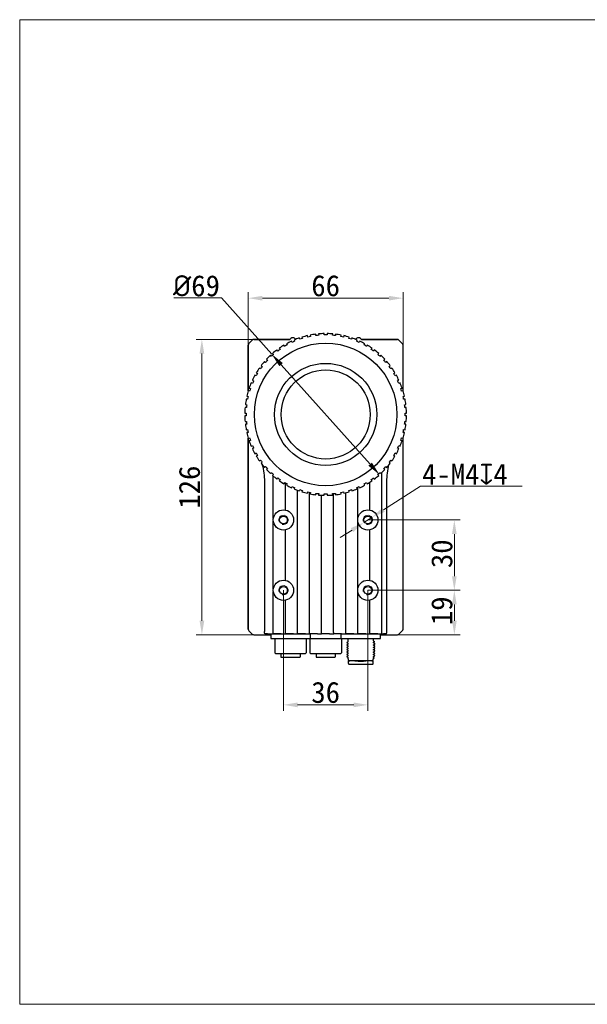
# Model space of a CAD drawing. Header units: millimetres. Extents: x -89 to 505, y -50 to 370.
# Tile 1 of 7: x -89 to 153, y -50 to 370. Entities that reach past the tile are written whole.
import ezdxf

# ---------------------------------------------------------------- set-up
doc = ezdxf.new("R2010")
doc.units = ezdxf.units.MM
doc.header["$LTSCALE"] = 16.335
doc.header["$PDMODE"] = 3
doc.header["$PDSIZE"] = 8
doc.layers.get('0').update_dxf_attribs({"linetype": 'CONTINUOUS'})
doc.layers.get('Defpoints').update_dxf_attribs({"linetype": 'CONTINUOUS'})
for name, color, linetype in [('D-01-33-26-0DXF_CONTINUOUS_LINE', 7, 'CONTINUOUS'), ('D-01-35-26-0DXF_CONTINUOUS_LINE', 7, 'CONTINUOUS'), ('D-01-36-26-0DXF_CONTINUOUS_LINE', 7, 'CONTINUOUS'), ('DRW0001_DXF_DIMENSION', 7, 'CONTINUOUS'), ('M12A-08PFFS-DXF_CONTINUOUS_LINE', 7, 'CONTINUOUS'), ('M12A-12PMMS-DXF_CONTINUOUS_LINE', 7, 'CONTINUOUS'), ('M12B-05PFFC-DXF_CONTINUOUS_LINE', 7, 'CONTINUOUS'), ('S-GLASS-LENSDXF_CONTINUOUS_LINE', 7, 'CONTINUOUS')]:
    doc.layers.add(name, color=color, linetype=linetype)
doc.styles.get("Standard").update_dxf_attribs({"font": 'simfang.ttf', "height": 9})
doc.dimstyles.new('DIMSTYLE_1', dxfattribs={"dimtxt": 9, "dimasz": 6, "dimexe": 2.5, "dimexo": 0, "dimgap": 0.75, "dimtad": 1, "dimdsep": 46, "dimtxsty": 'STANDARD', "dimblk": '_FILLED', "dimcen": 0, "dimclrd": 8, "dimclre": 8, "dimclrt": 7, "dimadec": 0, "dimazin": 0, "dimtp": 0.001, "dimtm": 0.001, "dimtfac": 1, "dimtofl": 0, "dimtmove": 0, "dimatfit": 3, "dimldrblk": '_FILLED', "dimfxl": 1, "dimtolj": 1, "dimlwd": 15, "dimlwe": 15, "dimarcsym": 0})
doc.dimstyles.new('DIMSTYLE_3', dxfattribs={"dimtxt": 9, "dimasz": 6, "dimexe": 2.5, "dimexo": 0, "dimtad": 1, "dimdec": 3, "dimdsep": 46, "dimtxsty": 'STANDARD', "dimblk": '_FILLED', "dimcen": 0.09, "dimclrd": 8, "dimclre": 8, "dimclrt": 7, "dimadec": 0, "dimazin": 0, "dimtp": 0.001, "dimtm": 0.001, "dimtfac": 1, "dimtdec": 3, "dimtmove": 0, "dimatfit": 2, "dimldrblk": '_FILLED', "dimfxl": 1, "dimtolj": 1, "dimlwd": 15, "dimlwe": 15, "dimarcsym": 0})

# ---------------------------------------------------------------- blocks, each defined once
blk = doc.blocks.new('_FILLED')
at = {"color": 0, "linetype": 'ByBlock'}
blk.add_solid([(0, 0), (-1, 0.167), (-1, -0.167)], dxfattribs=at)
blk = doc.blocks.new('*D1')
at = {"layer": 'Defpoints', "color": 0, "linetype": 'Continuous', "transparency": 16777216}
for p in [(74.57, 250.91), (8.57, 230.9), (74.57, 230.9)]:
    blk.add_point(p, dxfattribs=at)
at = {"layer": 'DRW0001_DXF_DIMENSION', "color": 8, "linetype": 'Continuous', "lineweight": 15, "transparency": 16777216}
for p, q in [((8.57, 230.9), (8.57, 253.41)), ((74.57, 230.9), (74.57, 253.41)), ((14.57, 250.91), (68.57, 250.91))]:
    blk.add_line(p, q, dxfattribs=at)
at = {"layer": 'DRW0001_DXF_DIMENSION', "color": 8, "linetype": 'Continuous', "lineweight": 15, "transparency": 16777216, "xscale": 6, "yscale": 6, "zscale": 6, "rotation": 180}
blk.add_blockref('_FILLED', (8.57, 250.91), dxfattribs=at)
at = {"layer": 'DRW0001_DXF_DIMENSION', "color": 8, "linetype": 'Continuous', "lineweight": 15, "transparency": 16777216, "xscale": 6, "yscale": 6, "zscale": 6}
blk.add_blockref('_FILLED', (74.57, 250.91), dxfattribs=at)
at = {"layer": 'DRW0001_DXF_DIMENSION', "color": 7, "linetype": 'Continuous', "lineweight": 15, "transparency": 16777216, "insert": (41.57, 260.76), "char_height": 9, "attachment_point": 2}
blk.add_mtext('\\A1;66', dxfattribs=at)
blk = doc.blocks.new('*D2')
at = {"layer": 'Defpoints', "color": 0, "linetype": 'Continuous', "transparency": 16777216}
for p in [(-11.22, 233.31), (10.99, 233.31), (10.99, 107.31)]:
    blk.add_point(p, dxfattribs=at)
at = {"layer": 'DRW0001_DXF_DIMENSION', "color": 8, "linetype": 'Continuous', "lineweight": 15, "transparency": 16777216}
for p, q in [((10.99, 233.31), (-13.72, 233.31)), ((-11.22, 113.31), (-11.22, 227.31)), ((10.99, 107.31), (-13.72, 107.31))]:
    blk.add_line(p, q, dxfattribs=at)
at = {"layer": 'DRW0001_DXF_DIMENSION', "color": 8, "linetype": 'Continuous', "lineweight": 15, "transparency": 16777216, "xscale": 6, "yscale": 6, "zscale": 6}
for p, rotation in [((-11.22, 233.31), 90), ((-11.22, 107.31), 270)]:
    blk.add_blockref('_FILLED', p, dxfattribs=dict(at, rotation=rotation))
at = {"layer": 'DRW0001_DXF_DIMENSION', "color": 7, "linetype": 'Continuous', "lineweight": 15, "transparency": 16777216, "insert": (-21.07, 170.31), "char_height": 9, "attachment_point": 2, "rotation": 90}
blk.add_mtext('\\A1;126', dxfattribs=at)
blk = doc.blocks.new('*D3')
at = {"layer": 'Defpoints', "color": 0, "linetype": 'Continuous', "transparency": 16777216}
for p in [(59.57, 156.31), (96.47, 156.31), (59.57, 126.31)]:
    blk.add_point(p, dxfattribs=at)
at = {"layer": 'DRW0001_DXF_DIMENSION', "color": 8, "linetype": 'Continuous', "lineweight": 15, "transparency": 16777216}
for p, q in [((59.57, 156.31), (98.97, 156.31)), ((96.47, 132.31), (96.47, 150.31)), ((59.57, 126.31), (98.97, 126.31))]:
    blk.add_line(p, q, dxfattribs=at)
at = {"layer": 'DRW0001_DXF_DIMENSION', "color": 8, "linetype": 'Continuous', "lineweight": 15, "transparency": 16777216, "xscale": 6, "yscale": 6, "zscale": 6}
for p, rotation in [((96.47, 156.31), 90), ((96.47, 126.31), 270)]:
    blk.add_blockref('_FILLED', p, dxfattribs=dict(at, rotation=rotation))
at = {"layer": 'DRW0001_DXF_DIMENSION', "color": 7, "linetype": 'Continuous', "lineweight": 15, "transparency": 16777216, "insert": (86.61, 141.9), "char_height": 9, "attachment_point": 2, "rotation": 90}
blk.add_mtext('\\A1;30', dxfattribs=at)
blk = doc.blocks.new('*D4')
at = {"layer": 'Defpoints', "color": 0, "linetype": 'Continuous', "transparency": 16777216}
for p in [(23.57, 126.31), (59.57, 126.31), (59.57, 77.43)]:
    blk.add_point(p, dxfattribs=at)
at = {"layer": 'DRW0001_DXF_DIMENSION', "color": 8, "linetype": 'Continuous', "lineweight": 15, "transparency": 16777216}
for p, q in [((23.57, 126.31), (23.57, 74.93)), ((59.57, 126.31), (59.57, 74.93)), ((29.57, 77.43), (53.57, 77.43))]:
    blk.add_line(p, q, dxfattribs=at)
at = {"layer": 'DRW0001_DXF_DIMENSION', "color": 8, "linetype": 'Continuous', "lineweight": 15, "transparency": 16777216, "xscale": 6, "yscale": 6, "zscale": 6, "rotation": 180}
blk.add_blockref('_FILLED', (23.57, 77.43), dxfattribs=at)
at = {"layer": 'DRW0001_DXF_DIMENSION', "color": 8, "linetype": 'Continuous', "lineweight": 15, "transparency": 16777216, "xscale": 6, "yscale": 6, "zscale": 6}
blk.add_blockref('_FILLED', (59.57, 77.43), dxfattribs=at)
at = {"layer": 'DRW0001_DXF_DIMENSION', "color": 7, "linetype": 'Continuous', "lineweight": 30, "transparency": 16777216, "insert": (41.57, 87.29), "char_height": 9, "attachment_point": 2}
blk.add_mtext('\\A1;36', dxfattribs=at)
blk = doc.blocks.new('*D7')
at = {"layer": 'Defpoints', "color": 0, "linetype": 'Continuous', "transparency": 16777216}
for p in [(61.25, 157.39), (57.89, 155.23)]:
    blk.add_point(p, dxfattribs=at)
at = {"layer": 'DRW0001_DXF_DIMENSION', "color": 8, "linetype": 'Continuous', "lineweight": 15, "transparency": 16777216}
for p, q in [((66.31, 160.63), (82.09, 170.73)), ((82.09, 170.73), (125.42, 170.73)), ((57.89, 155.23), (61.25, 157.39)), ((52.83, 152), (47.78, 148.76))]:
    blk.add_line(p, q, dxfattribs=at)
at = {"layer": 'DRW0001_DXF_DIMENSION', "color": 8, "linetype": 'Continuous', "lineweight": 15, "transparency": 16777216, "xscale": 6, "yscale": 6, "zscale": 6}
for p, rotation in [((61.25, 157.39), 212.6311717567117), ((57.89, 155.23), 32.63117175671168)]:
    blk.add_blockref('_FILLED', p, dxfattribs=dict(at, rotation=rotation))
at = {"layer": 'DRW0001_DXF_DIMENSION', "color": 7, "linetype": 'Continuous', "lineweight": 15, "transparency": 16777216, "insert": (82.71, 180.35), "char_height": 9, "attachment_point": 1}
blk.add_mtext('\\A1;4-M4{\\Fgdt;x}4', dxfattribs=at)
blk = doc.blocks.new('*D9')
at = {"layer": 'Defpoints', "color": 0, "linetype": 'Continuous', "transparency": 16777216}
for p in [(18.56, 227.02), (64.58, 175.61)]:
    blk.add_point(p, dxfattribs=at)
at = {"layer": 'DRW0001_DXF_DIMENSION', "color": 8, "linetype": 'Continuous', "lineweight": 15, "transparency": 16777216}
for p, q in [((-2.91, 251), (-23.13, 251)), ((18.56, 227.02), (-2.91, 251)), ((60.58, 180.08), (22.56, 222.55))]:
    blk.add_line(p, q, dxfattribs=at)
at = {"layer": 'DRW0001_DXF_DIMENSION', "color": 8, "linetype": 'Continuous', "lineweight": 15, "transparency": 16777216, "xscale": 6, "yscale": 6, "zscale": 6}
for p, rotation in [((18.56, 227.02), 131.8368619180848), ((64.58, 175.61), 311.8368619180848)]:
    blk.add_blockref('_FILLED', p, dxfattribs=dict(at, rotation=rotation))
at = {"layer": 'DRW0001_DXF_DIMENSION', "color": 7, "linetype": 'Continuous', "lineweight": 15, "transparency": 16777216, "insert": (-3.53, 260.72), "char_height": 9, "attachment_point": 3}
blk.add_mtext('\\A1;{\\fISOCPEUR|b0|i0|c0|p34;%%C}69', dxfattribs=at)
blk = doc.blocks.new('*D10')
at = {"color": 8, "linetype": 'Continuous', "lineweight": 15, "transparency": 16777216}
for p, q in [((59.57, 126.31), (98.97, 126.31)), ((96.47, 120.31), (96.47, 113.31)), ((68.56, 107.31), (98.97, 107.31))]:
    blk.add_line(p, q, dxfattribs=at)
at = {"layer": 'Defpoints', "color": 0, "linetype": 'Continuous', "transparency": 16777216}
for p in [(59.57, 126.31), (68.56, 107.31), (96.47, 107.31)]:
    blk.add_point(p, dxfattribs=at)
at = {"color": 8, "linetype": 'Continuous', "lineweight": 15, "transparency": 16777216, "xscale": 6, "yscale": 6, "zscale": 6}
for p, rotation in [((96.47, 126.31), 90), ((96.47, 107.31), 270)]:
    blk.add_blockref('_FILLED', p, dxfattribs=dict(at, rotation=rotation))
at = {"color": 7, "linetype": 'Continuous', "lineweight": 15, "transparency": 16777216, "insert": (91.17, 117.57), "char_height": 9, "attachment_point": 5, "rotation": 90}
blk.add_mtext('\\A1;19', dxfattribs=at)

msp = doc.modelspace()

# ---------------------------------------------------------------- linework, layer by layer
at = {"color": 7, "linetype": 'Continuous', "lineweight": 15}
for p, q in [((-88.9498, 369.704), (505.0502, 369.704)), ((-88.9498, -50.296), (-88.9498, 369.704)), ((505.0502, -50.296), (-88.9498, -50.296))]:
    msp.add_line(p, q, dxfattribs=at)
at = {"layer": 'D-01-33-26-0DXF_CONTINUOUS_LINE', "color": 7, "linetype": 'Continuous', "lineweight": 30}
for p, q in [((37.4305, 234.9578), (37.3678, 235.5546)), ((38.5612, 235.68), (38.6239, 235.0832)), ((40.9702, 235.2062), (40.9702, 235.8063)), ((42.1702, 235.8063), (42.1702, 235.2062)), ((44.5164, 235.0832), (44.5791, 235.68)), ((45.7726, 235.5546), (45.7098, 234.9578)), ((24.8424, 231.4849), (25.1424, 230.9652)), ((27.2358, 232.0318), (26.9917, 232.58)), ((28.088, 233.0681), (28.3321, 232.5199)), ((30.5255, 233.3619), (30.34, 233.9326)), ((31.4813, 234.3034), (31.6668, 233.7327)), ((33.9362, 234.3408), (33.8114, 234.9278)), ((34.9852, 235.1772), (35.1099, 234.5903)), ((48.0304, 234.5903), (48.1551, 235.1772)), ((49.3289, 234.9278), (49.2041, 234.3408)), ((51.4736, 233.7327), (51.659, 234.3034)), ((52.8003, 233.9326), (52.6148, 233.3619)), ((54.8082, 232.5199), (55.0523, 233.0681)), ((56.1486, 232.58), (55.9045, 232.0318)), ((57.9979, 230.9652), (58.2979, 231.4849)), ((18.9345, 227.3476), (19.3361, 226.9017)), ((21.1619, 228.3802), (20.8092, 228.8657)), ((21.78, 229.571), (22.1328, 229.0856)), ((24.1032, 230.3652), (23.8031, 230.8849)), ((59.3372, 230.8849), (59.0371, 230.3652)), ((61.0075, 229.0856), (61.3603, 229.571)), ((62.3311, 228.8657), (61.9784, 228.3802)), ((63.8042, 226.9017), (64.2058, 227.3476)), ((15.98, 223.5456), (15.5341, 223.9471)), ((16.337, 224.8389), (16.783, 224.4374)), ((18.4443, 226.0987), (18.0428, 226.5447)), ((65.0976, 226.5447), (64.696, 226.0987)), ((66.3573, 224.4374), (66.8033, 224.8389)), ((67.6062, 223.9471), (67.1603, 223.5456)), ((11.9968, 219.0785), (12.5165, 218.7785)), ((13.7961, 220.7489), (13.3106, 221.1016)), ((14.016, 222.0724), (14.5014, 221.7197)), ((68.6389, 221.7197), (69.1243, 222.0724)), ((69.8297, 221.1016), (69.3442, 220.7489)), ((70.6238, 218.7785), (71.1435, 219.0785)), ((10.3618, 214.5496), (9.8136, 214.7937)), ((10.3016, 215.8899), (10.8499, 215.6459)), ((11.9165, 217.7392), (11.3968, 218.0393)), ((71.7435, 218.0393), (71.2238, 217.7392)), ((72.2905, 215.6459), (72.8387, 215.8899)), ((73.3267, 214.7937), (72.7785, 214.5496)), ((9.149, 211.2149), (8.5783, 211.4004)), ((8.9491, 212.5416), (9.5198, 212.3562)), ((73.6205, 212.3562), (74.1912, 212.5416)), ((74.5621, 211.4004), (73.9913, 211.2149)), ((8.2914, 207.7717), (7.7044, 207.8965)), ((7.9539, 209.0703), (8.5409, 208.9455)), ((74.5994, 208.9455), (75.1864, 209.0703)), ((75.4359, 207.8965), (74.8489, 207.7717)), ((7.0754, 201.9115), (7.6755, 201.9115)), ((7.7984, 204.2578), (7.2016, 204.3205)), ((7.3271, 205.5139), (7.9239, 205.4512)), ((75.2164, 205.4512), (75.8133, 205.5139)), ((75.9387, 204.3205), (75.3419, 204.2578)), ((75.4648, 201.9115), (76.0649, 201.9115)), ((7.6755, 200.7115), (7.0754, 200.7115)), ((7.2016, 198.3025), (7.7984, 198.3653)), ((75.3419, 198.3653), (75.9387, 198.3025)), ((76.0649, 200.7115), (75.4648, 200.7115)), ((7.9239, 197.1718), (7.3271, 197.1091)), ((7.7044, 194.7265), (8.2914, 194.8513)), ((8.5409, 193.6775), (7.9539, 193.5528)), ((75.1864, 193.5528), (74.5994, 193.6775)), ((74.8489, 194.8513), (75.4359, 194.7265)), ((75.8133, 197.1091), (75.2164, 197.1718)), ((8.5783, 191.2227), (9.149, 191.4081)), ((9.5198, 190.2668), (8.9491, 190.0814)), ((74.1912, 190.0814), (73.6205, 190.2668)), ((73.9913, 191.4081), (74.5621, 191.2227)), ((9.8136, 187.8293), (10.3618, 188.0734)), ((10.8499, 186.9772), (10.3016, 186.7331)), ((11.3968, 184.5837), (11.9165, 184.8838)), ((71.2238, 184.8838), (71.7435, 184.5837)), ((72.8387, 186.7331), (72.2905, 186.9772)), ((72.7785, 188.0734), (73.3267, 187.8293)), ((12.5165, 183.8446), (11.9968, 183.5445)), ((13.3106, 181.5214), (13.7961, 181.8741)), ((14.5014, 180.9033), (14.016, 180.5506)), ((69.1243, 180.5506), (68.6389, 180.9033)), ((69.3442, 181.8741), (69.8297, 181.5214)), ((71.1435, 183.5445), (70.6238, 183.8446)), ((15.5341, 178.6759), (15.98, 179.0774)), ((16.783, 178.1857), (16.337, 177.7841)), ((18.0428, 176.0784), (18.4443, 176.5243)), ((64.696, 176.5243), (65.0976, 176.0784)), ((66.8033, 177.7841), (66.3573, 178.1857)), ((67.1603, 179.0774), (67.6062, 178.6759)), ((19.3361, 175.7214), (18.9345, 175.2754)), ((20.8092, 173.7573), (21.1619, 174.2428)), ((22.1328, 173.5375), (21.78, 173.052)), ((23.8031, 171.7382), (24.1032, 172.2579)), ((59.0371, 172.2579), (59.3372, 171.7382)), ((61.3603, 173.052), (61.0075, 173.5375)), ((61.9784, 174.2428), (62.3311, 173.7573)), ((64.2058, 175.2754), (63.8042, 175.7214)), ((25.1424, 171.6579), (24.8424, 171.1382)), ((26.9917, 170.043), (27.2358, 170.5912)), ((28.3321, 170.1031), (28.088, 169.5549)), ((30.34, 168.6904), (30.5255, 169.2612)), ((31.6668, 168.8903), (31.4813, 168.3196)), ((33.8114, 167.6953), (33.9362, 168.2823)), ((35.1099, 168.0328), (34.9852, 167.4458)), ((48.1551, 167.4458), (48.0304, 168.0328)), ((49.2041, 168.2823), (49.3289, 167.6953)), ((51.659, 168.3196), (51.4736, 168.8903)), ((52.6148, 169.2612), (52.8003, 168.6904)), ((55.0523, 169.5549), (54.8082, 170.1031)), ((55.9045, 170.5912), (56.1486, 170.043)), ((58.2979, 171.1382), (57.9979, 171.6579)), ((37.3678, 167.0684), (37.4305, 167.6652)), ((38.6239, 167.5398), (38.5612, 166.943)), ((40.9702, 166.8167), (40.9702, 167.4168)), ((42.1702, 167.4168), (42.1702, 166.8167)), ((44.5791, 166.943), (44.5164, 167.5398)), ((45.7098, 167.6652), (45.7726, 167.0684))]:
    msp.add_line(p, q, dxfattribs=at)
msp.add_circle((41.5702, 201.3115), 30.4, dxfattribs=at)
for radius, start, end in [(34.5, 96.996499, 101.003501), (34.5, 90.996499, 95.003501), (33.9, 88.985862, 91.014138), (34.5, 84.996499, 89.003501), (34.5, 78.996499, 83.003501), (34.5, 114.996499, 119.003501), (33.9, 112.985862, 115.014138), (34.5, 108.996499, 113.003501), (33.9, 106.985862, 109.014138), (34.5, 102.996499, 107.003501), (33.9, 100.985862, 103.014138), (33.9, 94.985862, 97.014138), (33.9, 82.985862, 85.014138), (33.9, 76.985862, 79.014138), (34.5, 72.996499, 77.003501), (33.9, 70.985862, 73.014138), (34.5, 66.996499, 71.003501), (33.9, 64.985862, 67.014138), (34.5, 60.996499, 65.003501), (33.9, 130.985862, 133.014138), (34.5, 126.996499, 131.003501), (33.9, 124.985862, 127.014138), (34.5, 120.996499, 125.003501), (33.9, 118.985862, 121.014138), (33.9, 58.985862, 61.014138), (34.5, 54.996499, 59.003501), (33.9, 52.985862, 55.014138), (34.5, 48.996499, 53.003501), (33.9, 46.985862, 49.014138), (34.5, 138.996499, 143.003501), (33.9, 136.985862, 139.014138), (34.5, 132.996499, 137.003501), (34.5, 42.996499, 47.003501), (33.9, 40.985862, 43.014138), (34.5, 36.996499, 41.003501), (33.9, 148.985862, 151.014138), (34.5, 144.996499, 149.003501), (33.9, 142.985862, 145.014138), (33.9, 34.985862, 37.014138), (34.5, 30.996499, 35.003501), (33.9, 28.985862, 31.014138), (34.5, 156.996499, 161.003501), (34.5, 150.996499, 155.003501), (33.9, 154.985862, 157.014138), (34.5, 24.996499, 29.003501), (33.9, 22.985862, 25.014138), (34.5, 18.996499, 23.003501), (34.5, 162.996499, 167.003501), (33.9, 160.985862, 163.014138), (33.9, 16.985862, 19.014138), (34.5, 12.996499, 17.003501), (34.5, 168.996499, 173.003501), (33.9, 166.985862, 169.014138), (33.9, 10.985862, 13.014138), (34.5, 6.996499, 11.003501), (34.5, 174.996499, 179.003501), (33.9, 178.985862, 181.014138), (33.9, 172.985862, 175.014138), (33.9, 4.985862, 7.014138), (33.9, 358.985862, 1.014138), (34.5, 0.996499, 5.003501), (34.5, 180.996499, 185.003501), (33.9, 184.985862, 187.014138), (33.9, 352.985862, 355.014138), (34.5, 354.996499, 359.003501), (34.5, 186.996499, 191.003501), (34.5, 192.996499, 197.003501), (33.9, 190.985862, 193.014138), (34.5, 342.996499, 347.003501), (33.9, 346.985862, 349.014138), (34.5, 348.996499, 353.003501), (34.5, 198.996499, 203.003501), (33.9, 196.985862, 199.014138), (34.5, 336.996499, 341.003501), (33.9, 340.985862, 343.014138), (34.5, 204.996499, 209.003501), (33.9, 202.985862, 205.014138), (33.9, 208.985862, 211.014138), (33.9, 328.985862, 331.014138), (34.5, 330.996499, 335.003501), (33.9, 334.985862, 337.014138), (34.5, 210.996499, 215.003501), (33.9, 214.985862, 217.014138), (33.9, 322.985862, 325.014138), (34.5, 324.996499, 329.003501), (34.5, 216.996499, 221.003501), (33.9, 220.985862, 223.014138), (34.5, 222.996499, 227.003501), (33.9, 226.985862, 229.014138), (33.9, 310.985862, 313.014138), (34.5, 312.996499, 317.003501), (33.9, 316.985862, 319.014138), (34.5, 318.996499, 323.003501), (34.5, 228.996499, 233.003501), (33.9, 232.985862, 235.014138), (34.5, 234.996499, 239.003501), (33.9, 238.985862, 241.014138), (33.9, 298.985862, 301.014138), (34.5, 300.996499, 305.003501), (33.9, 304.985862, 307.014138), (34.5, 306.996499, 311.003501), (34.5, 240.996499, 245.003501), (33.9, 244.985862, 247.014138), (34.5, 246.996499, 251.003501), (33.9, 250.985862, 253.014138), (34.5, 252.996499, 257.003501), (33.9, 256.985862, 259.014138), (33.9, 280.985862, 283.014138), (34.5, 282.996499, 287.003501), (33.9, 286.985862, 289.014138), (34.5, 288.996499, 293.003501), (33.9, 292.985862, 295.014138), (34.5, 294.996499, 299.003501), (34.5, 258.996499, 263.003501), (33.9, 262.985862, 265.014138), (34.5, 264.996499, 269.003501), (33.9, 268.985862, 271.014138), (34.5, 270.996499, 275.003501), (33.9, 274.985862, 277.014138), (34.5, 276.996499, 281.003501)]:
    msp.add_arc((41.5702, 201.3115), radius, start, end, dxfattribs=at)
at = {"layer": 'D-01-35-26-0DXF_CONTINUOUS_LINE', "color": 7, "linetype": 'Continuous', "lineweight": 30}
for p, q in [((27.6202, 234.0115), (27.5202, 234.0115)), ((55.6202, 234.0115), (55.5202, 234.0115))]:
    msp.add_line(p, q, dxfattribs=at)
for centre, start, end in [((27.5202, 232.5615), 90, 156.899976), ((27.6202, 232.5615), 33.920971, 90), ((55.5202, 232.5615), 90, 146.079029), ((55.6202, 232.5615), 23.100024, 90)]:
    msp.add_arc(centre, 1.45, start, end, dxfattribs=at)
at = {"layer": 'D-01-36-26-0DXF_CONTINUOUS_LINE', "color": 7, "linetype": 'Continuous', "lineweight": 30}
for p, q in [((8.863, 231.604), (10.278, 233.0187)), ((10.9851, 233.3115), (26.2807, 233.3115)), ((26.2807, 233.3115), (10.9855, 233.3115)), ((28.1238, 232.9875), (28.0879, 232.9875)), ((55.0525, 232.9875), (55.0165, 232.9875)), ((72.1548, 233.3115), (56.8597, 233.3115)), ((56.8597, 233.3115), (72.1552, 233.3115)), ((74.2773, 231.604), (72.8623, 233.0187)), ((8.5702, 211.4004), (8.5702, 230.8971)), ((8.5702, 230.8962), (8.5702, 211.4004)), ((74.5702, 211.4004), (74.5702, 230.8971)), ((74.5702, 211.4004), (74.5702, 230.8962)), ((8.5702, 191.2227), (8.5702, 109.7268)), ((8.5702, 109.726), (8.5702, 191.2227)), ((74.5702, 109.7268), (74.5702, 191.2227)), ((74.5702, 109.726), (74.5702, 191.2227)), ((68.8077, 180.7804), (68.8265, 180.8575)), ((65.5779, 109.7046), (65.5779, 176.5357)), ((66.3874, 178.1586), (66.3874, 178.218)), ((15.4464, 172.7115), (15.4464, 108.6713)), ((19.2279, 156.8681), (19.2279, 175.0233)), ((60.4279, 160.6044), (60.4279, 172.4219)), ((61.2359, 173.2232), (61.2359, 173.6987)), ((67.6939, 108.6713), (67.6939, 172.7115)), ((24.3779, 160.6141), (24.3779, 172.0945)), ((29.5279, 109.7046), (29.5279, 168.9817)), ((34.6779, 109.7046), (34.6779, 168.1196)), ((55.2779, 157.1726), (55.2779, 170.3066)), ((39.8279, 109.7046), (39.8279, 166.8558)), ((44.9779, 109.7046), (44.9779, 167.5833)), ((50.1279, 109.7046), (50.1279, 167.8898)), ((19.2279, 126.8681), (19.2279, 155.7549)), ((55.2779, 127.1726), (55.2779, 155.4504)), ((24.3779, 130.6141), (24.3779, 152.0089)), ((60.4279, 130.6044), (60.4279, 152.0186)), ((19.2279, 109.7046), (19.2279, 125.7549)), ((24.3779, 109.7046), (24.3779, 122.0089)), ((55.2779, 109.7046), (55.2779, 125.4504)), ((60.4279, 109.7046), (60.4279, 122.0186)), ((8.8628, 109.0201), (10.2787, 107.6042)), ((8.863, 109.019), (10.278, 107.6043)), ((10.9851, 107.3115), (18.1702, 107.3115)), ((10.9855, 107.3115), (18.1702, 107.3115)), ((16.8357, 107.6745), (16.406, 107.6738)), ((17.5113, 107.7), (17.5187, 107.7049)), ((17.5187, 107.7049), (19.2716, 107.7049)), ((19.2722, 107.7045), (19.2716, 107.7049)), ((22.6342, 107.6819), (20.1792, 107.679)), ((22.6342, 107.6819), (22.6687, 107.7049)), ((22.6687, 107.7049), (24.4216, 107.7049)), ((24.4533, 107.6838), (24.4216, 107.7049)), ((27.7916, 107.6868), (24.4533, 107.6838)), ((27.7916, 107.6868), (27.8187, 107.7049)), ((27.8187, 107.7049), (29.5716, 107.7049)), ((29.5967, 107.6882), (29.5716, 107.7049)), ((32.9466, 107.6902), (29.5967, 107.6882)), ((32.9466, 107.6902), (32.9687, 107.7049)), ((32.9687, 107.7049), (34.7216, 107.7049)), ((34.7425, 107.691), (34.7216, 107.7049)), ((38.0993, 107.692), (34.7425, 107.691)), ((38.0993, 107.692), (38.1187, 107.7049)), ((38.1187, 107.7049), (39.8716, 107.7049)), ((39.8906, 107.6923), (39.8716, 107.7049)), ((43.2497, 107.6923), (39.8906, 107.6923)), ((43.2497, 107.6923), (43.2687, 107.7049)), ((43.2687, 107.7049), (45.0216, 107.7049)), ((45.041, 107.692), (45.0216, 107.7049)), ((48.3978, 107.691), (45.041, 107.692)), ((48.3978, 107.691), (48.4187, 107.7049)), ((48.4187, 107.7049), (50.1716, 107.7049)), ((50.1937, 107.6902), (50.1716, 107.7049)), ((53.5436, 107.6882), (50.1937, 107.6902)), ((53.5436, 107.6882), (53.5687, 107.7049)), ((53.5687, 107.7049), (55.3216, 107.7049)), ((55.3487, 107.6868), (55.3216, 107.7049)), ((58.687, 107.6838), (55.3487, 107.6868)), ((58.687, 107.6838), (58.7187, 107.7049)), ((58.7187, 107.7049), (60.4716, 107.7049)), ((60.5061, 107.6819), (60.4716, 107.7049)), ((62.9611, 107.679), (60.5061, 107.6819)), ((63.8681, 107.7045), (63.8687, 107.7049)), ((63.8687, 107.7049), (65.6216, 107.7049)), ((64.9702, 107.3115), (72.1548, 107.3115)), ((64.9702, 107.3115), (72.1552, 107.3115)), ((65.629, 107.7), (65.6216, 107.7049)), ((66.7343, 107.6738), (66.3046, 107.6745)), ((74.2775, 109.0201), (72.8616, 107.6042)), ((74.2773, 109.019), (72.8623, 107.6043))]:
    msp.add_line(p, q, dxfattribs=at)
for centre, radius in [((23.5702, 156.3115), 4.3254), ((59.5702, 156.3115), 4.3254), ((23.5702, 156.3115), 1.65), ((59.5702, 156.3115), 1.65), ((23.5702, 126.3115), 4.3254), ((59.5702, 126.3115), 4.3254), ((23.5702, 126.3115), 1.65), ((59.5702, 126.3115), 1.65)]:
    msp.add_circle(centre, radius, dxfattribs=at)
for centre, radius, start, end in [((135.1433, 164.6009), 68.2802, 165.836805, 166.226375), ((16.6016, -27.2486), 134.9226, 90.083062, 90.348586), ((17.3402, 109.4804), 1.7978, 273.157828, 273.951813), ((66.5527, -23.5483), 131.2222, 89.64767, 89.920682)]:
    msp.add_arc(centre, radius, start, end, dxfattribs=at)
at = {"layer": 'D-01-36-26-0DXF_CONTINUOUS_LINE', "color": 7, "linetype": 'Continuous', "lineweight": 15}
for centre in [(23.5702, 156.3115), (59.5702, 156.3115), (23.5702, 126.3115), (59.5702, 126.3115)]:
    msp.add_arc(centre, 2, 255, 195, dxfattribs=at)
at = {"layer": 'D-01-36-26-0DXF_CONTINUOUS_LINE', "color": 7, "linetype": 'Continuous', "lineweight": 30}
for centre, major_axis, ratio, start_param, end_param in [((9.5705, 230.8966), (0.8325, -0.5549), 0.99950518, 2.94413852, 3.72930826), ((10.9855, 232.3114), (0.8325, -0.5549), 0.99950518, 2.15896879, 2.94413852), ((72.1548, 232.3114), (0.8325, 0.5549), 0.99950518, 0.19745413, 0.98262387), ((73.5698, 230.8966), (0.8325, 0.5549), 0.99950518, -0.58771561, 0.19745413), ((9.5708, 109.7281), (0.708, 0.708), 0.99878277, 2.35680348, 3.14159265), ((9.5705, 109.7264), (0.8325, 0.5549), 0.99950518, 2.55387705, 3.33904678), ((73.5698, 109.7264), (0.8325, -0.5549), 0.99950518, -0.19745413, 0.58771561), ((73.5695, 109.7281), (0.708, -0.708), 0.99878277, 0, 0.78478918), ((10.9855, 108.3117), (0.8325, 0.5549), 0.99950518, -2.94413852, -2.15896879), ((10.9867, 108.3121), (-0.708, -0.708), 0.99878277, 0, 0.78478918), ((26.5702, 107.4861), (8.6, 0), 0.01745506, -0.21436513, 3.35595778), ((56.5702, 107.4861), (8.6, 0), 0.01745506, -0.21436513, 3.35595778), ((72.1536, 108.3121), (-0.708, 0.708), 0.99878277, 2.35680348, 3.14159265), ((72.1548, 108.3117), (0.8325, -0.5549), 0.99950518, -0.98262387, -0.19745413)]:
    msp.add_ellipse(centre, major_axis=major_axis, ratio=ratio, start_param=start_param, end_param=end_param, dxfattribs=at)
for points, knots in [([(14.5486, 179.8631), (14.8144, 178.6895), (15.2668, 176.3228), (15.4464, 173.9146), (15.4464, 172.7115)], [0, 0, 0, 0, 0.50005074, 1, 1, 1, 1]), ([(67.6939, 172.7115), (67.6939, 173.9146), (67.8735, 176.3229), (68.3259, 178.6896), (68.5918, 179.8632)], [0, 0, 0, 0, 0.49994926, 1, 1, 1, 1]), ([(19.2716, 107.7049), (19.2704, 107.7058), (19.269, 107.7105), (19.2669, 107.7191), (19.2649, 107.7327), (19.2618, 107.7597), (19.2583, 107.8051), (19.2544, 107.8727), (19.2506, 107.9577), (19.247, 108.0591), (19.2436, 108.1759), (19.2392, 108.3594), (19.2347, 108.6182), (19.2308, 108.9568), (19.2284, 109.3235), (19.2279, 109.5759), (19.2279, 109.7046)], [0, 0, 0, 0, 0.00229505, 0.00680226, 0.01359896, 0.02269228, 0.04772958, 0.08170714, 0.12431119, 0.17516324, 0.23376562, 0.29958798, 0.45030281, 0.62160437, 0.80716673, 1, 1, 1, 1]), ([(24.4216, 107.7049), (24.4204, 107.7058), (24.419, 107.7105), (24.4169, 107.7191), (24.4149, 107.7327), (24.4118, 107.7597), (24.4083, 107.8051), (24.4044, 107.8727), (24.4006, 107.9577), (24.397, 108.0591), (24.3936, 108.1759), (24.3892, 108.3594), (24.3847, 108.6182), (24.3808, 108.9568), (24.3784, 109.3235), (24.3779, 109.5759), (24.3779, 109.7046)], [0, 0, 0, 0, 0.00229505, 0.00680226, 0.01359896, 0.02269228, 0.04772958, 0.08170714, 0.12431119, 0.17516324, 0.23376562, 0.29958798, 0.45030281, 0.62160437, 0.80716673, 1, 1, 1, 1]), ([(29.5716, 107.7049), (29.5704, 107.7058), (29.569, 107.7105), (29.5669, 107.7191), (29.5649, 107.7327), (29.5618, 107.7597), (29.5583, 107.8051), (29.5544, 107.8727), (29.5506, 107.9577), (29.547, 108.0591), (29.5436, 108.1759), (29.5392, 108.3594), (29.5347, 108.6182), (29.5308, 108.9568), (29.5284, 109.3235), (29.5279, 109.5759), (29.5279, 109.7046)], [0, 0, 0, 0, 0.00229505, 0.00680226, 0.01359896, 0.02269228, 0.04772958, 0.08170714, 0.12431119, 0.17516324, 0.23376562, 0.29958798, 0.45030281, 0.62160437, 0.80716673, 1, 1, 1, 1]), ([(34.7216, 107.7049), (34.7204, 107.7058), (34.719, 107.7105), (34.7169, 107.7191), (34.7149, 107.7327), (34.7118, 107.7597), (34.7083, 107.8051), (34.7044, 107.8727), (34.7006, 107.9577), (34.697, 108.0591), (34.6936, 108.1759), (34.6892, 108.3594), (34.6847, 108.6182), (34.6808, 108.9568), (34.6784, 109.3235), (34.6779, 109.5759), (34.6779, 109.7046)], [0, 0, 0, 0, 0.00229505, 0.00680226, 0.01359896, 0.02269228, 0.04772958, 0.08170714, 0.12431119, 0.17516324, 0.23376562, 0.29958798, 0.45030281, 0.62160437, 0.80716673, 1, 1, 1, 1]), ([(39.8716, 107.7049), (39.8704, 107.7058), (39.869, 107.7105), (39.8669, 107.7191), (39.8649, 107.7327), (39.8618, 107.7597), (39.8583, 107.8051), (39.8544, 107.8727), (39.8506, 107.9577), (39.847, 108.0591), (39.8436, 108.1759), (39.8392, 108.3594), (39.8347, 108.6182), (39.8308, 108.9568), (39.8284, 109.3235), (39.8279, 109.5759), (39.8279, 109.7046)], [0, 0, 0, 0, 0.00229505, 0.00680226, 0.01359896, 0.02269228, 0.04772958, 0.08170714, 0.12431119, 0.17516324, 0.23376562, 0.29958798, 0.45030281, 0.62160437, 0.80716673, 1, 1, 1, 1]), ([(45.0216, 107.7049), (45.0204, 107.7058), (45.019, 107.7105), (45.0169, 107.7191), (45.0149, 107.7327), (45.0118, 107.7597), (45.0083, 107.8051), (45.0044, 107.8727), (45.0006, 107.9577), (44.997, 108.0591), (44.9936, 108.1759), (44.9892, 108.3594), (44.9847, 108.6182), (44.9808, 108.9568), (44.9784, 109.3235), (44.9779, 109.5759), (44.9779, 109.7046)], [0, 0, 0, 0, 0.00229505, 0.00680226, 0.01359896, 0.02269228, 0.04772958, 0.08170714, 0.12431119, 0.17516324, 0.23376562, 0.29958798, 0.45030281, 0.62160437, 0.80716673, 1, 1, 1, 1]), ([(50.1716, 107.7049), (50.1704, 107.7058), (50.169, 107.7105), (50.1669, 107.7191), (50.1649, 107.7327), (50.1618, 107.7597), (50.1583, 107.8051), (50.1544, 107.8727), (50.1506, 107.9577), (50.147, 108.0591), (50.1436, 108.1759), (50.1392, 108.3594), (50.1347, 108.6182), (50.1308, 108.9568), (50.1284, 109.3235), (50.1279, 109.5759), (50.1279, 109.7046)], [0, 0, 0, 0, 0.00229505, 0.00680226, 0.01359896, 0.02269228, 0.04772958, 0.08170714, 0.12431119, 0.17516324, 0.23376562, 0.29958798, 0.45030281, 0.62160437, 0.80716673, 1, 1, 1, 1]), ([(55.3216, 107.7049), (55.3204, 107.7058), (55.319, 107.7105), (55.3169, 107.7191), (55.3149, 107.7327), (55.3118, 107.7597), (55.3083, 107.8051), (55.3044, 107.8727), (55.3006, 107.9577), (55.297, 108.0591), (55.2936, 108.1759), (55.2892, 108.3594), (55.2847, 108.6182), (55.2808, 108.9568), (55.2784, 109.3235), (55.2779, 109.5759), (55.2779, 109.7046)], [0, 0, 0, 0, 0.00229505, 0.00680226, 0.01359896, 0.02269228, 0.04772958, 0.08170714, 0.12431119, 0.17516324, 0.23376562, 0.29958798, 0.45030281, 0.62160437, 0.80716673, 1, 1, 1, 1]), ([(60.4716, 107.7049), (60.4704, 107.7058), (60.469, 107.7105), (60.4669, 107.7191), (60.4649, 107.7327), (60.4618, 107.7597), (60.4583, 107.8051), (60.4544, 107.8727), (60.4506, 107.9577), (60.447, 108.0591), (60.4436, 108.1759), (60.4392, 108.3594), (60.4347, 108.6182), (60.4308, 108.9568), (60.4284, 109.3235), (60.4279, 109.5759), (60.4279, 109.7046)], [0, 0, 0, 0, 0.00229505, 0.00680226, 0.01359896, 0.02269228, 0.04772958, 0.08170714, 0.12431119, 0.17516324, 0.23376562, 0.29958798, 0.45030281, 0.62160437, 0.80716673, 1, 1, 1, 1]), ([(65.6216, 107.7049), (65.6204, 107.7058), (65.619, 107.7105), (65.6169, 107.7191), (65.6149, 107.7327), (65.6118, 107.7597), (65.6083, 107.8051), (65.6044, 107.8727), (65.6006, 107.9577), (65.597, 108.0591), (65.5936, 108.1759), (65.5892, 108.3594), (65.5847, 108.6182), (65.5808, 108.9568), (65.5784, 109.3235), (65.5779, 109.5759), (65.5779, 109.7046)], [0, 0, 0, 0, 0.00229505, 0.00680226, 0.01359896, 0.02269228, 0.04772958, 0.08170714, 0.12431119, 0.17516324, 0.23376562, 0.29958798, 0.45030281, 0.62160437, 0.80716673, 1, 1, 1, 1]), ([(15.7807, 107.6715), (15.758, 107.6726), (15.7077, 107.6922), (15.646, 107.7564), (15.5902, 107.8517), (15.5414, 107.9763), (15.501, 108.1262), (15.4594, 108.3596), (15.4471, 108.5447), (15.4464, 108.6713)], [0, 0, 0, 0, 0.06149101, 0.13870319, 0.23757121, 0.35875211, 0.49990501, 0.65721483, 1, 1, 1, 1]), ([(16.8357, 107.6745), (16.9658, 107.6746), (17.167, 107.6764), (17.3682, 107.6813), (17.4392, 107.6853)], [0, 0, 0, 0, 0.64653505, 1, 1, 1, 1]), ([(17.4641, 107.6868), (17.4708, 107.6873), (17.4826, 107.6882), (17.4976, 107.6898), (17.5071, 107.691), (17.512, 107.6925), (17.5145, 107.693), (17.5157, 107.6955), (17.513, 107.6968), (17.5107, 107.6976), (17.5108, 107.6997), (17.5113, 107.7)], [0, 0, 0, 0, 0.33908645, 0.59151346, 0.76120207, 0.81630994, 0.85264821, 0.88275075, 0.92643522, 0.97172026, 1, 1, 1, 1]), ([(20.1792, 107.679), (20.1005, 107.6789), (19.9524, 107.6792), (19.7482, 107.6812), (19.5996, 107.6838), (19.5002, 107.6862), (19.4403, 107.688), (19.39, 107.6899), (19.3491, 107.6917), (19.3181, 107.6938), (19.2955, 107.6954), (19.2827, 107.6979), (19.2744, 107.6989), (19.2729, 107.7023), (19.2728, 107.7041), (19.2722, 107.7045)], [0, 0, 0, 0, 0.25948789, 0.48772936, 0.67275965, 0.74918615, 0.81505157, 0.87037355, 0.91514794, 0.9494461, 0.97355454, 0.98819549, 0.99496145, 0.99750282, 1, 1, 1, 1]), ([(63.8681, 107.7045), (63.8675, 107.7041), (63.8674, 107.7023), (63.8659, 107.6989), (63.8576, 107.6979), (63.8448, 107.6954), (63.8222, 107.6938), (63.7912, 107.6917), (63.7503, 107.6899), (63.7, 107.688), (63.6401, 107.6862), (63.5407, 107.6838), (63.3921, 107.6812), (63.1879, 107.6792), (63.0398, 107.6789), (62.9611, 107.679)], [0, 0, 0, 0, 0.00249718, 0.00503856, 0.01180453, 0.02644547, 0.05055391, 0.08485213, 0.12962659, 0.18494863, 0.25081411, 0.32724069, 0.51227122, 0.74051225, 1, 1, 1, 1]), ([(65.629, 107.7), (65.6294, 107.6997), (65.6299, 107.6981), (65.6276, 107.697), (65.626, 107.6961), (65.6244, 107.6937), (65.6289, 107.6922), (65.6341, 107.691), (65.6443, 107.6896), (65.6648, 107.6875), (65.7015, 107.6851), (65.7592, 107.6825), (65.837, 107.68), (65.8957, 107.6786), (65.9287, 107.678)], [0, 0, 0, 0, 0.00490135, 0.0119375, 0.01999956, 0.02517427, 0.03377771, 0.05322096, 0.08443208, 0.12785816, 0.25348609, 0.4362854, 0.68282777, 1, 1, 1, 1]), ([(65.9287, 107.678), (65.9549, 107.6775), (66.0802, 107.6754), (66.2055, 107.6746), (66.3046, 107.6745)], [0, 0, 0, 0, 0.20901147, 1, 1, 1, 1]), ([(67.3596, 107.6715), (67.3823, 107.6726), (67.4326, 107.6922), (67.4944, 107.7564), (67.5501, 107.8517), (67.5989, 107.9763), (67.6393, 108.1262), (67.6809, 108.3596), (67.6932, 108.5447), (67.6939, 108.6713)], [0, 0, 0, 0, 0.06149101, 0.13870319, 0.23757121, 0.35875211, 0.49990501, 0.65721483, 1, 1, 1, 1])]:
    msp.add_open_spline(points, degree=3, knots=knots, dxfattribs=at)
at = {"layer": 'M12A-08PFFS-DXF_CONTINUOUS_LINE', "color": 7, "linetype": 'Continuous', "lineweight": 30}
for p, q in [((34.8702, 105.8115), (34.8702, 99.6115)), ((34.9702, 105.8115), (48.1702, 105.8115)), ((48.2702, 105.8115), (48.2702, 99.6115)), ((35.1702, 99.3115), (34.8702, 99.6115)), ((35.1702, 99.3115), (47.9702, 99.3115)), ((37.4702, 99.3115), (37.4702, 97.9115)), ((37.5701, 97.8115), (45.5702, 97.8115)), ((45.6702, 99.3115), (45.6702, 97.9115)), ((47.9702, 99.3115), (48.2702, 99.6115))]:
    msp.add_line(p, q, dxfattribs=at)
for centre, start, end in [((37.5702, 97.9115), 180, 270), ((45.5702, 97.9115), 270, 0)]:
    msp.add_arc(centre, 0.1, start, end, dxfattribs=at)
at = {"layer": 'M12A-12PMMS-DXF_CONTINUOUS_LINE', "color": 7, "linetype": 'Continuous', "lineweight": 30}
for p, q in [((48.1702, 105.8115), (48.1702, 107.518)), ((48.1702, 105.8115), (64.9701, 105.8115)), ((51.1117, 104.3366), (51.1117, 105.8115)), ((62.0287, 104.7248), (62.0287, 105.8115)), ((64.9702, 105.8115), (64.9702, 107.518)), ((50.5765, 103.0312), (50.5701, 103.0239)), ((50.5764, 101.0313), (50.5701, 101.024)), ((50.5702, 103.024), (50.5702, 102.899)), ((50.5702, 101.0241), (50.5702, 100.8991)), ((50.5703, 104.024), (50.5703, 103.9457)), ((50.5703, 103.899), (50.5767, 103.8917)), ((50.5703, 102.0241), (50.5703, 101.8991)), ((50.5703, 101.8991), (50.5766, 101.8917)), ((50.5765, 102.8917), (51.1099, 102.5834)), ((51.1186, 101.3447), (50.5765, 101.0313)), ((50.5765, 100.8918), (51.1099, 100.5834)), ((51.1185, 103.3446), (50.5766, 103.0313)), ((51.1187, 102.3447), (50.5766, 102.0314)), ((50.5766, 101.8917), (51.11, 101.5834)), ((51.1187, 104.3447), (50.5767, 104.0314)), ((50.5767, 103.8917), (51.11, 103.5835)), ((51.1117, 103.3366), (51.1117, 103.5864)), ((51.1117, 102.3366), (51.1117, 102.5864)), ((51.1117, 101.3367), (51.1117, 101.5864)), ((62.001, 104.1663), (62.3764, 104.384)), ((62.0216, 103.0784), (62.5636, 103.3917)), ((62.0217, 101.0784), (62.5636, 101.3917)), ((62.0218, 102.0784), (62.5638, 102.3918)), ((62.0287, 104.7248), (62.3764, 104.524)), ((62.0287, 103.8366), (62.0287, 104.1823)), ((62.0287, 102.8366), (62.0287, 103.0864)), ((62.0287, 101.8366), (62.0287, 102.0864)), ((62.0287, 100.8366), (62.0287, 101.0864)), ((62.5636, 103.5313), (62.0303, 103.8396)), ((62.5639, 102.5313), (62.0304, 102.8396)), ((62.5636, 101.5314), (62.0304, 101.8396)), ((62.5636, 100.5314), (62.0304, 100.8396)), ((62.3764, 104.524), (62.3829, 104.5165)), ((62.3829, 104.3915), (62.3764, 104.384)), ((62.3829, 104.3915), (62.3829, 104.5165)), ((62.57, 103.399), (62.5636, 103.3917)), ((62.5699, 101.399), (62.5636, 101.3917)), ((62.5637, 103.5313), (62.57, 103.5239)), ((62.5637, 101.5313), (62.57, 101.524)), ((62.564, 102.5312), (62.5702, 102.524)), ((62.5699, 101.399), (62.5699, 101.524)), ((62.57, 103.399), (62.57, 103.524)), ((62.5701, 102.399), (62.5701, 102.524)), ((50.5764, 99.0312), (50.5701, 99.024)), ((50.5702, 99.024), (50.5702, 98.9467)), ((50.5704, 100.024), (50.5704, 99.899)), ((50.5704, 99.899), (50.5767, 99.8917)), ((50.5704, 98.024), (50.5704, 97.899)), ((50.5704, 97.899), (50.5767, 97.8917)), ((51.1185, 99.3446), (50.5764, 99.0313)), ((50.5765, 98.8918), (51.1099, 98.5834)), ((51.1186, 100.3446), (50.5767, 100.0313)), ((50.5767, 99.8917), (51.1099, 99.5834)), ((51.1187, 98.3446), (50.5767, 98.0314)), ((50.5767, 97.8917), (51.11, 97.5834)), ((51.1117, 100.3366), (51.1117, 100.5864)), ((51.1117, 99.3366), (51.1117, 99.5864)), ((51.1117, 98.3366), (51.1117, 98.5864)), ((51.1117, 97.0615), (51.1117, 97.5864)), ((51.2702, 96.903), (51.1117, 97.0615)), ((51.2702, 96.4115), (51.2702, 96.903)), ((61.8702, 96.903), (62.0287, 97.0615)), ((61.8702, 96.4115), (61.8702, 96.903)), ((62.0217, 100.0785), (62.5636, 100.3917)), ((62.0217, 99.0783), (62.5638, 99.3917)), ((62.0218, 98.0785), (62.5637, 98.3917)), ((62.0287, 99.8366), (62.0287, 100.0864)), ((62.0287, 98.8366), (62.0287, 99.0864)), ((62.0287, 97.6248), (62.0287, 98.0864)), ((62.0287, 97.2983), (62.2031, 97.399)), ((62.0287, 97.0615), (62.0287, 97.2983)), ((62.5637, 99.5313), (62.0304, 99.8396)), ((62.5637, 98.5314), (62.0304, 98.8396)), ((62.2033, 97.5395), (62.0356, 97.6367)), ((62.2033, 97.5394), (62.2099, 97.5318)), ((62.2099, 97.4068), (62.2099, 97.5318)), ((62.57, 100.399), (62.5636, 100.3917)), ((62.5637, 100.5313), (62.5701, 100.524)), ((62.5638, 99.5312), (62.5702, 99.5239)), ((62.5701, 99.399), (62.5638, 99.3917)), ((62.5638, 98.5313), (62.5701, 98.524)), ((62.57, 100.399), (62.57, 100.524)), ((62.57, 98.3991), (62.57, 98.5241)), ((62.5701, 99.399), (62.5701, 99.481)), ((51.2702, 96.4115), (61.8702, 96.4115)), ((51.2702, 95.0115), (51.2702, 96.0731)), ((51.4703, 94.8115), (61.67, 94.8115)), ((51.8202, 96.2497), (51.8202, 96.4115)), ((61.3202, 96.2477), (61.3202, 96.4115)), ((61.8702, 95.0115), (61.8702, 96.0731))]:
    msp.add_line(p, q, dxfattribs=at)
for centre, radius, start, end in [((51.4702, 95.0115), 0.2, 180, 270), ((49.1702, 103.2443), 7.477, 289.330569, 290.119744), ((61.6702, 95.0115), 0.2, 270, 0)]:
    msp.add_arc(centre, radius, start, end, dxfattribs=at)
for points, knots in [([(50.5765, 102.0313), (50.5756, 102.0308), (50.5729, 102.0291), (50.5701, 102.0262), (50.5701, 102.024)], [0, 0, 0, 0, 0.33691664, 1, 1, 1, 1]), ([(50.5701, 100.8991), (50.5701, 100.8984), (50.5709, 100.8951), (50.5741, 100.8931), (50.5764, 100.8918)], [0, 0, 0, 0, 0.18822697, 1, 1, 1, 1]), ([(50.5702, 102.899), (50.5702, 102.8983), (50.5711, 102.895), (50.5742, 102.893), (50.5766, 102.8917)], [0, 0, 0, 0, 0.18745533, 1, 1, 1, 1]), ([(50.5767, 104.0313), (50.5757, 104.0308), (50.573, 104.0291), (50.5703, 104.0262), (50.5703, 104.024)], [0, 0, 0, 0, 0.33665897, 1, 1, 1, 1]), ([(62.5699, 102.399), (62.5699, 102.3984), (62.5691, 102.3951), (62.566, 102.3931), (62.5637, 102.3918)], [0, 0, 0, 0, 0.18878573, 1, 1, 1, 1]), ([(50.5766, 100.0313), (50.5756, 100.0307), (50.5729, 100.029), (50.5702, 100.0261), (50.5702, 100.0239)], [0, 0, 0, 0, 0.33692504, 1, 1, 1, 1]), ([(50.5766, 98.0313), (50.5757, 98.0308), (50.573, 98.0291), (50.5702, 98.0262), (50.5702, 98.024)], [0, 0, 0, 0, 0.33676693, 1, 1, 1, 1]), ([(50.5704, 98.899), (50.5704, 98.8984), (50.5712, 98.8951), (50.5743, 98.8931), (50.5766, 98.8918)], [0, 0, 0, 0, 0.18887699, 1, 1, 1, 1]), ([(62.2031, 97.399), (62.2041, 97.3996), (62.207, 97.4014), (62.2098, 97.4045), (62.2098, 97.4068)], [0, 0, 0, 0, 0.33690932, 1, 1, 1, 1]), ([(62.5701, 98.3991), (62.5701, 98.3984), (62.5693, 98.3951), (62.5661, 98.3931), (62.5638, 98.3917)], [0, 0, 0, 0, 0.18816825, 1, 1, 1, 1]), ([(51.2702, 96.0731), (51.2702, 96.0736), (51.2721, 96.0732), (51.2736, 96.074), (51.2778, 96.0747), (51.2845, 96.0766), (51.295, 96.0791), (51.3083, 96.0826), (51.3321, 96.089), (51.3691, 96.0994), (51.4221, 96.1152), (51.4866, 96.1353), (51.5623, 96.1601), (51.6164, 96.1787), (51.6452, 96.1888)], [0, 0, 0, 0, 0.00389867, 0.00877369, 0.01560079, 0.03511648, 0.06245725, 0.09763592, 0.14066662, 0.25030054, 0.39125584, 0.56339529, 0.76650562, 1, 1, 1, 1]), ([(51.7422, 96.2236), (51.8373, 96.2584), (52.053, 96.3152), (52.2735, 96.3446), (52.3938, 96.3553)], [0, 0, 0, 0, 0.45619046, 1, 1, 1, 1]), ([(52.3938, 96.3553), (52.4276, 96.3583), (52.5702, 96.3691), (52.7134, 96.3731), (52.8225, 96.3731)], [0, 0, 0, 0, 0.2372812, 1, 1, 1, 1]), ([(52.8225, 96.3731), (53.0675, 96.3731), (53.5908, 96.3413), (54.1093, 96.2691), (54.3837, 96.2236)], [0, 0, 0, 0, 0.4683697, 1, 1, 1, 1]), ([(54.3837, 96.2236), (54.7361, 96.1652), (55.4649, 96.0901), (56.1962, 96.0731), (56.5702, 96.0731)], [0, 0, 0, 0, 0.48859245, 1, 1, 1, 1]), ([(56.5702, 96.0731), (56.9441, 96.0731), (57.6754, 96.0901), (58.4042, 96.1652), (58.7566, 96.2236)], [0, 0, 0, 0, 0.51140737, 1, 1, 1, 1]), ([(58.7566, 96.2236), (59.117, 96.2833), (59.6388, 96.3525), (60.3054, 96.3787), (60.607, 96.3678), (60.748, 96.3552)], [0, 0, 0, 0, 0.54799091, 0.78770003, 1, 1, 1, 1]), ([(60.748, 96.3552), (60.8681, 96.3445), (61.088, 96.3148), (61.3033, 96.2583), (61.3981, 96.2236)], [0, 0, 0, 0, 0.5439717, 1, 1, 1, 1]), ([(61.3981, 96.2236), (61.4657, 96.1988), (61.5605, 96.1655), (61.6783, 96.1275), (61.7452, 96.107), (61.7975, 96.092), (61.8319, 96.0825), (61.8519, 96.0775), (61.8613, 96.075), (61.867, 96.074), (61.8695, 96.073), (61.8702, 96.0731)], [0, 0, 0, 0, 0.43567584, 0.6079821, 0.74915135, 0.8590099, 0.93740861, 0.9648107, 0.9843679, 0.99609373, 1, 1, 1, 1])]:
    msp.add_open_spline(points, degree=3, knots=knots, dxfattribs=at)
at = {"layer": 'M12B-05PFFC-DXF_CONTINUOUS_LINE', "color": 7, "linetype": 'Continuous', "lineweight": 30}
for p, q in [((18.1702, 107.518), (18.1702, 105.8115)), ((18.1702, 105.8115), (34.9702, 105.8115)), ((19.8702, 105.8115), (19.8702, 99.6115)), ((33.2702, 105.8115), (33.2702, 99.6115)), ((34.9702, 107.518), (34.9702, 105.8115)), ((20.1702, 99.3115), (19.8702, 99.6115)), ((20.1702, 99.3115), (32.9702, 99.3115)), ((22.4702, 99.3115), (22.4702, 97.9115)), ((22.5711, 97.8115), (30.5701, 97.8115)), ((30.6702, 99.3115), (30.6702, 97.9115)), ((32.9702, 99.3115), (33.2702, 99.6115))]:
    msp.add_line(p, q, dxfattribs=at)
for centre, start, end in [((22.5702, 97.9115), 180, 270), ((30.5702, 97.9115), 270, 0)]:
    msp.add_arc(centre, 0.1, start, end, dxfattribs=at)
at = {"layer": 'S-GLASS-LENSDXF_CONTINUOUS_LINE', "color": 7, "linetype": 'Continuous', "lineweight": 30}
for radius in [21.8, 19]:
    msp.add_circle((41.5702, 201.3115), radius, dxfattribs=at)

# ---------------------------------------------------------------- dimensions: what is measured, and where the dimension line sits
at = {"color": 7, "linetype": 'Continuous', "lineweight": 15}
dim = msp.add_linear_dim(base=(96.4678, 107.3115), p1=(59.5702, 126.3115), p2=(68.5625, 107.3115), angle=90, dimstyle='DIMSTYLE_1', dxfattribs=at)
dim.commit()
dim.dimension.update_dxf_attribs({"geometry": '*D10', "text_midpoint": (96.4678, 117.572), "dimtype": 160})
at = {"layer": 'DRW0001_DXF_DIMENSION', "color": 7, "linetype": 'Continuous', "lineweight": 15}
for p1, p2, text, picture, middle in [((64.5821, 175.6074), (18.5582, 227.0156), '{\\fISOCPEUR|b0|i0|c0|p34;%%C}<>', '*D9', (-13.332, 250.9954)), ((57.8858, 155.2331), (61.2545, 157.39), '4-M<>{\\Fgdt;x}4', '*D7', (104.065, 170.7299))]:
    dim = msp.add_diameter_dim_2p(p1=p1, p2=p2, text=text, dimstyle='DIMSTYLE_3', override={"dimtih": 1, "dimtoh": 1, "dimpost": '<>'}, dxfattribs=at)
    dim.commit()
    dim.dimension.update_dxf_attribs({"geometry": picture, "text_midpoint": middle, "dimtype": 163})
dim = msp.add_linear_dim(base=(74.5702, 250.907), p1=(8.5702, 230.8971), p2=(74.5702, 230.8971), dimstyle='DIMSTYLE_1', dxfattribs=at)
dim.commit()
dim.dimension.update_dxf_attribs({"geometry": '*D1', "text_midpoint": (41.5702, 250.907), "dimtype": 160})
for base, p1, p2, picture, middle in [((-11.218, 233.3115), (10.9851, 107.3115), (10.9851, 233.3115), '*D2', (-11.218, 170.3115)), ((96.4678, 156.3115), (59.5702, 126.3115), (59.5702, 156.3115), '*D3', (96.4678, 141.9018))]:
    dim = msp.add_linear_dim(base=base, p1=p1, p2=p2, angle=90, dimstyle='DIMSTYLE_1', dxfattribs=at)
    dim.commit()
    dim.dimension.update_dxf_attribs({"geometry": picture, "text_midpoint": middle, "dimtype": 160})
at = {"layer": 'DRW0001_DXF_DIMENSION', "color": 7, "linetype": 'Continuous', "lineweight": 30}
dim = msp.add_linear_dim(base=(59.5702, 77.4323), p1=(23.5702, 126.3115), p2=(59.5702, 126.3115), dimstyle='DIMSTYLE_1', dxfattribs=at)
dim.commit()
dim.dimension.update_dxf_attribs({"geometry": '*D4', "text_midpoint": (41.5702, 77.4323), "dimtype": 160})

doc.saveas('drawing.dxf')
